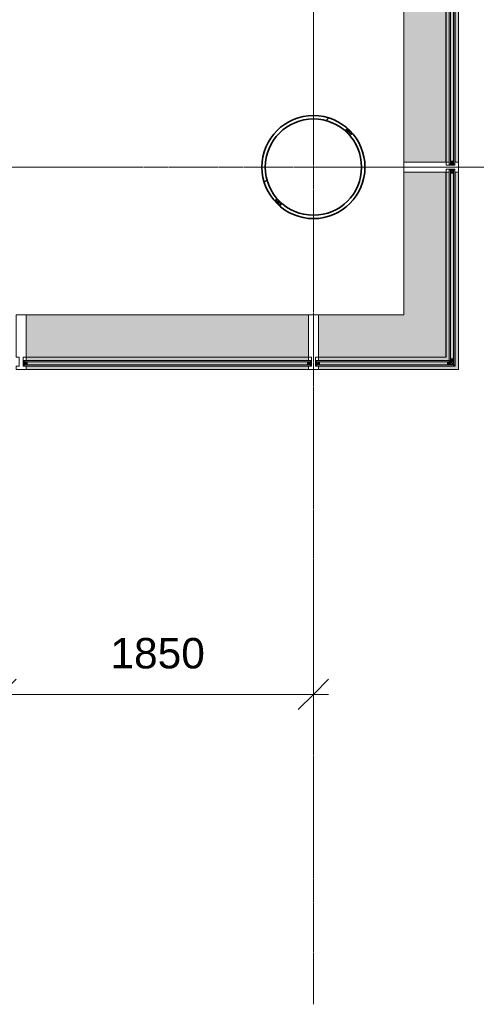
# Model space of a CAD drawing. Header units: millimetres. Extents: x -281 to 121694, y -16481 to 65128.
# Tile 227 of 256: x 83861 to 86564, y 5045 to 10872. Entities that reach past the tile are written whole.
import ezdxf

# ---------------------------------------------------------------- set-up
doc = ezdxf.new("R2010")
doc.units = ezdxf.units.MM
doc.linetypes.add('Grid Line', pattern=[12, 6, -2, 2, -2])
for name, color, linetype, lineweight in [('A--L$01A__Algemeen', 7, 'Continuous', 5), ('A--L$07A__Stramien', 1, 'Continuous', 5), ('A--L21__Buitenwanden', 3, 'Continuous', 5), ('A--L28__Hoofddraagconstructies', 3, 'Continuous', 5), ('A--L3__Afbouw', 2, 'Continuous', 5), ('A--L82__LosseGebruikersInvent', 1, 'Continuous', 5), ('A--LD21__DetailPenFijnHidden', 1, 'Continuous', 5), ('A--M$01A__Algemeen', 1, 'Continuous', 5), ('A--M$01A__Algemeen-100', 1, 'Continuous', 5)]:
    doc.layers.add(name, color=color, linetype=linetype, lineweight=lineweight)
doc.styles.add('Arial_1', font='arial.ttf', dxfattribs={"height": 180})
doc.dimstyles.new('1_8mm', dxfattribs={"dimscale": 304.8, "dimtxt": 183.646692, "dimasz": 0.590551, "dimexe": 0.295276, "dimexo": 0.0625, "dimgap": 0.328084, "dimtad": 1, "dimdec": 0, "dimzin": 0, "dimdsep": 46, "dimtxsty": 'Arial_1', "dimblk1": 'OBLIQUE', "dimblk2": 'OBLIQUE', "dimsah": 1, "dimcen": 0.09, "dimdle": 0.295276, "dimazin": 0, "dimtfac": 1, "dimtdec": 4, "dimtix": 1, "dimtmove": 0, "dimatfit": 3, "dimfxl": 0.295276, "dimfxlon": 1, "dimtvp": 1, "dimtolj": 1, "dimtzin": 0, "dimarcsym": 2})

# ---------------------------------------------------------------- blocks, each defined once
blk = doc.blocks.new('28_SCO_TLB_IN_column steel circular hollow section - Ø610x20-3993326-L_80_ 12')
at = {"layer": 'A--L28__Hoofddraagconstructies', "lineweight": 13}
h = blk.add_hatch(dxfattribs=at)
h.set_pattern_fill('FP_41', color=256, style=0, pattern_type=2)
h.set_pattern_definition([(45, (-85600, -10000), (-500, 500), []), (45, (-85430, -10000), (-500, 500), []), (45, (-85420, -10000), (-500, 500), []), (45, (-85410, -10000), (-500, 500), []), (45, (-85400, -10000), (-500, 500), []), (45, (-85390, -10000), (-500, 500), []), (45, (-85380, -10000), (-500, 500), []), (45, (-85370, -10000), (-500, 500), [])])
h.paths.add_polyline_path([(0, -305), (59.5, -299.1), (116.7, -281.8), (169.4, -253.6), (218.8, -211.8), (254.6, -167.5), (281.8, -116.7), (299.2, -59.3), (305, 0), (299.1, 59.5), (281.8, 116.7), (253.6, 169.4), (215.7, 215.7), (169.4, 253.6), (116.7, 281.8), (59.5, 299.1), (0, 305), (-59.5, 299.1), (-116.7, 281.8), (-169.4, 253.6), (-218.8, 211.8), (-254.6, 167.5), (-281.8, 116.7), (-299.2, 59.3), (-305, 0), (-299.1, -59.5), (-281.8, -116.7), (-253.6, -169.4), (-215.7, -215.7), (-169.4, -253.6), (-116.7, -281.8), (-59.5, -299.1), (-29.8, -302.1)])
h.paths.add_polyline_path([(-29.8, -283.4), (-88.1, -271.1), (-142.5, -246.8), (-190.7, -211.8), (-230.6, -167.5), (-260.4, -115.9), (-278.8, -59.3), (-285, 0), (-278.8, 59.3), (-259.9, 116.7), (-228.8, 169.4), (-190.7, 211.8), (-142.5, 246.8), (-88.1, 271.1), (-29.8, 283.4), (29.8, 283.4), (88.1, 271.1), (142.5, 246.8), (190.7, 211.8), (230.6, 167.5), (260.4, 115.9), (278.8, 59.3), (285, 0), (278.8, -59.3), (259.9, -116.7), (228.8, -169.4), (190.7, -211.8), (142.5, -246.8), (88.1, -271.1), (29.8, -283.4), (0, -283.4)])
at = {"layer": 'A--L28__Hoofddraagconstructies', "color": 250, "lineweight": 35}
for radius, start, end in [(305, 360, 180), (285, 0, 180), (305, 180, 360), (285, 180, 0)]:
    blk.add_arc((0, 0), radius, start, end, dxfattribs=at)
blk = doc.blocks.new('TBR-B-BWK-C-NIE-ARC-R25_rvt-1-L_80_ 12')
at = {"layer": 'A--L28__Hoofddraagconstructies', "color": 254, "lineweight": 13}
blk.add_blockref('28_SCO_TLB_IN_column steel circular hollow section - Ø610x20-3993326-L_80_ 12', (85600, 10000), dxfattribs=at)
blk = doc.blocks.new('CSWK_double-triple glass panel - CSWK_double-triple glass panel-73663450-L_80_ 12')
at = {"layer": 'A--L$01A__Algemeen'}
for points in [[(-693.5, -221), (467.5, -221), (467.5, -213), (-685.5, -213)], [(-667.5, -195), (467.5, -195), (467.5, -187), (-659.5, -187)]]:
    blk.add_hatch(color=256, dxfattribs=at).paths.add_polyline_path(points)
at = {"layer": 'A--L82__LosseGebruikersInvent'}
blk.add_hatch(color=256, dxfattribs=at).paths.add_polyline_path([(-685.5, -213), (467.5, -213), (467.5, -221), (472.5, -221), (472.5, -187), (467.5, -187), (467.5, -195), (-667.5, -195)])
at = {"layer": 'A--L$01A__Algemeen'}
for p, q in [((-693.5, -221), (-685.5, -213)), ((467.5, -221), (-693.5, -221)), ((-685.5, -213), (467.5, -213)), ((-667.5, -195), (-659.5, -187)), ((467.5, -195), (-667.5, -195)), ((-667.5, -195), (-667.5, -213)), ((-649.5, -195), (-667.5, -195)), ((-667.5, -213), (-649.5, -195)), ((-649.5, -213), (-667.5, -195)), ((-667.5, -213), (-649.5, -213)), ((-659.5, -187), (467.5, -187)), ((-649.5, -213), (-649.5, -195)), ((449.5, -195), (449.5, -213)), ((467.5, -195), (449.5, -195)), ((449.5, -213), (467.5, -195)), ((467.5, -213), (449.5, -195)), ((449.5, -213), (467.5, -213)), ((467.5, -187), (467.5, -195)), ((467.5, -213), (467.5, -195)), ((467.5, -213), (467.5, -221))]:
    blk.add_line(p, q, dxfattribs=at)
at = {"layer": 'A--L82__LosseGebruikersInvent'}
for p, q in [((-685.5, -213), (-667.5, -195)), ((467.5, -187), (472.5, -187))]:
    blk.add_line(p, q, dxfattribs=at)
blk = doc.blocks.new('CSWK_double-triple glass panel - CSWK_double-triple glass panel-73608239-L_80_ 12')
at = {"layer": 'A--L$01A__Algemeen'}
for points in [[(-983, -195), (983, -195), (983, -187), (-983, -187)], [(-983, -221), (983, -221), (983, -213), (-983, -213)]]:
    blk.add_hatch(color=256, dxfattribs=at).paths.add_polyline_path(points)
at = {"layer": 'A--L82__LosseGebruikersInvent'}
blk.add_hatch(color=256, dxfattribs=at).paths.add_polyline_path([(-988, -221), (-983, -221), (-983, -213), (983, -213), (983, -221), (988, -221), (988, -187), (983, -187), (983, -195), (-983, -195), (-983, -187), (-988, -187), (-988, -213)])
at = {"layer": 'A--L$01A__Algemeen'}
for p, q in [((-983, -187), (983, -187)), ((-983, -195), (-983, -187)), ((983, -195), (-983, -195)), ((-983, -195), (-983, -213)), ((-965, -195), (-983, -195)), ((-983, -213), (-965, -195)), ((-965, -213), (-983, -195)), ((-983, -213), (983, -213)), ((-983, -221), (-983, -213)), ((-983, -213), (-965, -213)), ((983, -221), (-983, -221)), ((-965, -213), (-965, -195)), ((965, -195), (965, -213)), ((983, -195), (965, -195)), ((965, -213), (983, -195)), ((983, -213), (965, -195)), ((965, -213), (983, -213)), ((983, -187), (983, -195)), ((983, -213), (983, -195)), ((983, -213), (983, -221))]:
    blk.add_line(p, q, dxfattribs=at)
at = {"layer": 'A--L82__LosseGebruikersInvent'}
for p, q in [((-988, -187), (-983, -187)), ((983, -187), (988, -187))]:
    blk.add_line(p, q, dxfattribs=at)
blk = doc.blocks.new('Rectangular Mullion - mullion_323_250-53-20-V292-L_80_ 12')
at = {"layer": 'A--LD21__DetailPenFijnHidden'}
for points in [[(86384.2, 10030), (86384.2, 11970), (86135, 11970), (86135, 10030)], [(86385, 10030), (86404, 10030), (86404, 11970), (86385, 11970), (86385, 10978.2)], [(86458, 10030), (86458, 11970), (86438.8, 11970), (86438.8, 10030)], [(86384.2, 10030), (86385, 10030), (86384.2, 10978.2)]]:
    blk.add_hatch(color=256, dxfattribs=at).paths.add_polyline_path(points)
for p, q in [((86135, 11970), (86135, 10030)), ((86384.2, 11970), (86385, 11970)), ((86384.2, 10030), (86384.2, 11970)), ((86385, 11970), (86404, 11970)), ((86385, 10030), (86385, 11970)), ((86438, 11970), (86438.8, 11970)), ((86438.8, 10030), (86438.8, 11970)), ((86458, 10030), (86458, 11970)), ((86385, 10030), (86384.2, 10030)), ((86404, 10030), (86385, 10030)), ((86438.8, 10030), (86438, 10030))]:
    blk.add_line(p, q, dxfattribs=at)
blk = doc.blocks.new('Rectangular Mullion - mullion_323_250-53-20-73663299-L_80_ 12')
at = {"layer": 'A--LD21__DetailPenFijnHidden'}
for points in [[(86384.2, 8875.8), (86384.2, 9970), (86135, 9970), (86135, 9125)], [(86404, 8856), (86404, 9970), (86385, 9970), (86385, 8875)], [(86458, 8802), (86458, 9970), (86438.8, 9970), (86438.8, 8821.2)]]:
    blk.add_hatch(color=256, dxfattribs=at).paths.add_polyline_path(points)
for p, q in [((86135, 9970), (86135, 9125)), ((86384.2, 9970), (86385, 9970)), ((86384.2, 8875.8), (86384.2, 9970)), ((86385, 9970), (86404, 9970)), ((86385, 8875), (86385, 9970)), ((86438, 9970), (86438.8, 9970)), ((86438.8, 8821.2), (86438.8, 9970)), ((86458, 8802), (86458, 9970))]:
    blk.add_line(p, q, dxfattribs=at)
blk = doc.blocks.new('Rectangular Mullion - mullion_323_250-53-20-55499774-L_80_ 12')
at = {"layer": 'A--L3__Afbouw'}
for p, q in [((-30, 221.8), (-30, 241)), ((-30, 241), (30, 241)), ((30, 241), (30, 221.8)), ((-29.2, 221.8), (-30, 221.8)), ((-29.2, 221), (-29.2, 221.8)), ((-12, 221), (-17, 221)), ((-12, 168), (-12, 221)), ((17, 221), (12, 221)), ((12, 221), (12, 168)), ((30, 221.8), (29.2, 221.8)), ((29.2, 221.8), (29.2, 221)), ((-30, -82), (-30, 167.2)), ((-30, 167.2), (-29.2, 167.2)), ((-29.2, 167.2), (-29.2, 168)), ((-29.2, 168), (-12, 168)), ((12, 168), (29.2, 168)), ((29.2, 168), (29.2, 167.2)), ((29.2, 167.2), (30, 167.2)), ((30, 167.2), (30, -82)), ((30, -82), (-30, -82))]:
    blk.add_line(p, q, dxfattribs=at)
blk = doc.blocks.new('CSWK_double-triple glass panel - CSWK_double-triple glass panel-73645007-L_80_ 12')
at = {"layer": 'A--L$01A__Algemeen'}
for points in [[(497.5, -195), (489.5, -187), (-297.5, -187), (-297.5, -195), (-28.2, -195)], [(523.5, -221), (515.5, -213), (-297.5, -213), (-297.5, -221), (-28.2, -221)]]:
    blk.add_hatch(color=256, dxfattribs=at).paths.add_polyline_path(points)
at = {"layer": 'A--L82__LosseGebruikersInvent'}
blk.add_hatch(color=256, dxfattribs=at).paths.add_polyline_path([(-297.5, -221), (-297.5, -213), (515.5, -213), (497.5, -195), (-297.5, -195), (-297.5, -187), (-302.5, -187), (-302.5, -221)])
at = {"layer": 'A--L$01A__Algemeen'}
for p, q in [((-297.5, -187), (489.5, -187)), ((-297.5, -195), (-297.5, -187)), ((497.5, -195), (-297.5, -195)), ((-297.5, -195), (-297.5, -213)), ((-279.5, -195), (-297.5, -195)), ((-297.5, -213), (-279.5, -195)), ((-279.5, -213), (-297.5, -195)), ((-297.5, -213), (515.5, -213)), ((-297.5, -221), (-297.5, -213)), ((-297.5, -213), (-279.5, -213)), ((523.5, -221), (-297.5, -221)), ((-279.5, -213), (-279.5, -195)), ((479.5, -195), (479.5, -213)), ((497.5, -195), (479.5, -195)), ((479.5, -213), (497.5, -195)), ((497.5, -213), (479.5, -195)), ((479.5, -213), (497.5, -213)), ((489.5, -187), (497.5, -195)), ((497.5, -213), (497.5, -195)), ((515.5, -213), (523.5, -221))]:
    blk.add_line(p, q, dxfattribs=at)
at = {"layer": 'A--L82__LosseGebruikersInvent'}
for p, q in [((-302.5, -187), (-297.5, -187)), ((497.5, -195), (515.5, -213))]:
    blk.add_line(p, q, dxfattribs=at)
blk = doc.blocks.new('Rectangular Mullion - mullion_323_250-53-20-56174482-L_80_ 12')
at = {"layer": 'A--L3__Afbouw'}
for p, q in [((-30, 221.8), (-30, 241)), ((-30, 241), (30, 241)), ((30, 241), (30, 221.8)), ((-29.2, 221.8), (-30, 221.8)), ((-29.2, 221), (-29.2, 221.8)), ((-12, 221), (-17, 221)), ((-12, 168), (-12, 221)), ((17, 221), (12, 221)), ((12, 221), (12, 168)), ((30, 221.8), (29.2, 221.8)), ((29.2, 221.8), (29.2, 221)), ((-30, -82), (-30, 167.2)), ((-30, 167.2), (-29.2, 167.2)), ((-29.2, 167.2), (-29.2, 168)), ((-29.2, 168), (-12, 168)), ((12, 168), (29.2, 168)), ((29.2, 168), (29.2, 167.2)), ((29.2, 167.2), (30, 167.2)), ((30, 167.2), (30, -82)), ((30, -82), (-30, -82))]:
    blk.add_line(p, q, dxfattribs=at)
blk = doc.blocks.new('Rectangular Mullion - mullion_323_250-53-20-73663300-L_80_ 12')
at = {"layer": 'A--LD21__DetailPenFijnHidden'}
for points in [[(85630, 8875.8), (86384.2, 8875.8), (86135, 9125), (85630, 9125)], [(86384.2, 8856), (86404, 8856), (86384.2, 8875), (85630, 8875), (85630, 8856), (85886.3, 8856)], [(86458, 8802), (86438.8, 8821.2), (85630, 8821.2), (85630, 8802), (85886.3, 8802)]]:
    blk.add_hatch(color=256, dxfattribs=at).paths.add_polyline_path(points)
for p, q in [((86135, 9125), (85630, 9125)), ((85630, 8875), (85630, 8875.8)), ((85630, 8875.8), (86384.2, 8875.8)), ((85630, 8856), (85630, 8875)), ((85630, 8875), (86385, 8875)), ((85630, 8821.2), (85630, 8822)), ((85630, 8821.2), (86438.8, 8821.2)), ((85630, 8802), (86458, 8802))]:
    blk.add_line(p, q, dxfattribs=at)
blk = doc.blocks.new('CSWK_double-triple glass panel - CSWK_double-triple glass panel-73613077-L_80_ 12')
at = {"layer": 'A--L$01A__Algemeen'}
for points in [[(848, -195), (848, -187), (-848, -187), (-848, -195), (-342, -195)], [(848, -221), (848, -213), (-848, -213), (-848, -221), (-342, -221)]]:
    blk.add_hatch(color=256, dxfattribs=at).paths.add_polyline_path(points)
at = {"layer": 'A--L82__LosseGebruikersInvent'}
blk.add_hatch(color=256, dxfattribs=at).paths.add_polyline_path([(853, -221), (853, -187), (848, -187), (848, -195), (-848, -195), (-848, -187), (-853, -187), (-853, -221), (-848, -221), (-848, -213), (848, -213), (848, -221)])
at = {"layer": 'A--L$01A__Algemeen'}
for p, q in [((-848, -187), (848, -187)), ((-848, -195), (-848, -187)), ((848, -195), (-848, -195)), ((-848, -195), (-848, -213)), ((-830, -195), (-848, -195)), ((-848, -213), (-830, -195)), ((-830, -213), (-848, -195)), ((-848, -213), (848, -213)), ((-848, -221), (-848, -213)), ((-848, -213), (-830, -213)), ((848, -221), (-848, -221)), ((-830, -213), (-830, -195)), ((830, -195), (830, -213)), ((848, -195), (830, -195)), ((830, -213), (848, -195)), ((848, -213), (830, -195)), ((830, -213), (848, -213)), ((848, -187), (848, -195)), ((848, -213), (848, -195)), ((848, -213), (848, -221))]:
    blk.add_line(p, q, dxfattribs=at)
at = {"layer": 'A--L82__LosseGebruikersInvent'}
for p, q in [((-853, -187), (-848, -187)), ((848, -187), (853, -187))]:
    blk.add_line(p, q, dxfattribs=at)
blk = doc.blocks.new('Rectangular Mullion - mullion_323_250-53-20-56175659-L_80_ 12')
at = {"layer": 'A--L3__Afbouw'}
for p, q in [((0, 241), (-60, 241)), ((-60, 241), (-60, 221.8)), ((0, 221.8), (0, 241)), ((-60, 221.8), (-59.2, 221.8)), ((-59.2, 221.8), (-59.2, 221)), ((-47, 221), (-42, 221)), ((-42, 221), (-42, 168)), ((-18, 168), (-18, 221)), ((-18, 221), (-0.8, 221)), ((-0.8, 221), (-0.8, 221.8)), ((-0.8, 221.8), (0, 221.8)), ((-59.2, 167.2), (-60, 167.2)), ((-60, 167.2), (-60, -82)), ((-42, 168), (-59.2, 168)), ((-59.2, 168), (-59.2, 167.2)), ((-0.8, 168), (-18, 168)), ((-0.8, 167.2), (-0.8, 168)), ((0, 167.2), (-0.8, 167.2)), ((0, -82), (0, 167.2)), ((-60, -82), (0, -82))]:
    blk.add_line(p, q, dxfattribs=at)
blk = doc.blocks.new('Rectangular Mullion - mullion_323_250-53-20-56176529-L_80_ 12')
at = {"layer": 'A--LD21__DetailPenFijnHidden'}
for points in [[(85570, 8875.8), (85570, 9125), (83900, 9125), (83900, 8875.8), (84393, 8875.8)], [(84393, 8856), (85570, 8856), (85570, 8875), (83900, 8875), (83900, 8856), (84019.6, 8856)], [(85570, 8875), (85570, 8875.8), (84393, 8875)], [(85570, 8802), (85570, 8821.2), (83900, 8821.2), (83900, 8802), (84393, 8802)], [(85570, 8821.2), (85570, 8822), (84393, 8821.2)]]:
    blk.add_hatch(color=256, dxfattribs=at).paths.add_polyline_path(points)
for p, q in [((85570, 9125), (83900, 9125)), ((83900, 8875), (83900, 8875.8)), ((83900, 8875.8), (85570, 8875.8)), ((83900, 8856.9), (83900, 8875)), ((83900, 8875), (85570, 8875)), ((85570, 8875.8), (85570, 8875)), ((85570, 8875), (85570, 8856)), ((83900, 8821.2), (83900, 8822)), ((83900, 8821.2), (85570, 8821.2)), ((83900, 8802), (85570, 8802)), ((85570, 8822), (85570, 8821.2))]:
    blk.add_line(p, q, dxfattribs=at)
blk = doc.blocks.new('DIMBLOCK7-L_80_ 12')
at = {"layer": 'A--M$01A__Algemeen-100'}
for p, q in [((83750, 6879.3), (83840, 6969.3)), ((83750, 6879.3), (83750, 6969.3)), ((85600, 6879.3), (85690, 6969.3)), ((85600, 6879.3), (85600, 6969.3)), ((83750, 6879.3), (83660, 6789.3)), ((83750, 6879.3), (85690, 6879.3)), ((83750, 6879.3), (83750, 6789.3)), ((85600, 6879.3), (85510, 6789.3)), ((85600, 6879.3), (85600, 6789.3))]:
    blk.add_line(p, q, dxfattribs=at)
at = {"layer": 'A--M$01A__Algemeen-100', "color": 0, "insert": (84398.1, 7212.9), "char_height": 180, "width": 664.518, "attachment_point": 1, "line_spacing_factor": 0.941778, "style": 'Arial_1'}
blk.add_mtext('1850', dxfattribs=at)
blk = doc.blocks.new('_Oblique')
at = {"color": 0, "linetype": 'ByBlock', "lineweight": -2}
blk.add_line((-0.5, -0.5), (0.5, 0.5), dxfattribs=at)

msp = doc.modelspace()

# ---------------------------------------------------------------- linework, layer by layer
at = {"layer": 'A--L$07A__Stramien', "linetype": 'Grid Line'}
for p, q in [((85600, 64428.4), (85600, 5044.8)), ((100373, 10000), (-281.1, 10000))]:
    msp.add_line(p, q, dxfattribs=at)
at = {"layer": 'A--L21__Buitenwanden'}
for p, q in [((86430, 8873), (86428, 8873)), ((86428, 8873), (86428, 8832)), ((86428, 8832), (86393, 8832)), ((86393, 8832), (86393, 8830))]:
    msp.add_line(p, q, dxfattribs=at)

# ---------------------------------------------------------------- block references
at = {"lineweight": 5}
msp.add_blockref('TBR-B-BWK-C-NIE-ARC-R25_rvt-1-L_80_ 12', (0, 0), dxfattribs=at)
at = {"layer": 'A--L$01A__Algemeen', "rotation": 89.99999999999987}
for name, p in [('CSWK_double-triple glass panel - CSWK_double-triple glass panel-73608239-L_80_ 12', (86217, 11000)), ('CSWK_double-triple glass panel - CSWK_double-triple glass panel-73663450-L_80_ 12', (86217, 9515.5))]:
    msp.add_blockref(name, p, dxfattribs=at)
at = {"layer": 'A--L$01A__Algemeen'}
for name, p in [('CSWK_double-triple glass panel - CSWK_double-triple glass panel-73613077-L_80_ 12', (84735, 9043)), ('CSWK_double-triple glass panel - CSWK_double-triple glass panel-73645007-L_80_ 12', (85914.5, 9043))]:
    msp.add_blockref(name, p, dxfattribs=at)
at = {"layer": 'A--L3__Afbouw', "extrusion": (0, 0, -1)}
for name, p, rotation in [('Rectangular Mullion - mullion_323_250-53-20-55499774-L_80_ 12', (-86217, 10000), 90.00000000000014), ('Rectangular Mullion - mullion_323_250-53-20-56174482-L_80_ 12', (-85600, 9043), 180)]:
    msp.add_blockref(name, p, dxfattribs=dict(at, rotation=rotation))
at = {"layer": 'A--L3__Afbouw', "rotation": 180}
msp.add_blockref('Rectangular Mullion - mullion_323_250-53-20-56175659-L_80_ 12', (83840, 9043), dxfattribs=at)
at = {"layer": 'A--LD21__DetailPenFijnHidden'}
for name in ['Rectangular Mullion - mullion_323_250-53-20-V292-L_80_ 12', 'Rectangular Mullion - mullion_323_250-53-20-73663299-L_80_ 12', 'Rectangular Mullion - mullion_323_250-53-20-56176529-L_80_ 12', 'Rectangular Mullion - mullion_323_250-53-20-73663300-L_80_ 12']:
    msp.add_blockref(name, (0, 0), dxfattribs=at)

# ---------------------------------------------------------------- dimensions: what is measured, and where the dimension line sits
at = {"layer": 'A--M$01A__Algemeen'}
dim = msp.add_linear_dim(base=(85600, 6879.3), p1=(83750, 6969.3), p2=(85600, 6969.3), dimstyle='1_8mm', override={"dimpost": '<>', "dimfxl": 1850}, dxfattribs=at)
dim.commit()
dim.dimension.update_dxf_attribs({"geometry": 'DIMBLOCK7-L_80_ 12', "text_midpoint": (84675, 7071.2)})

doc.saveas('drawing.dxf')
